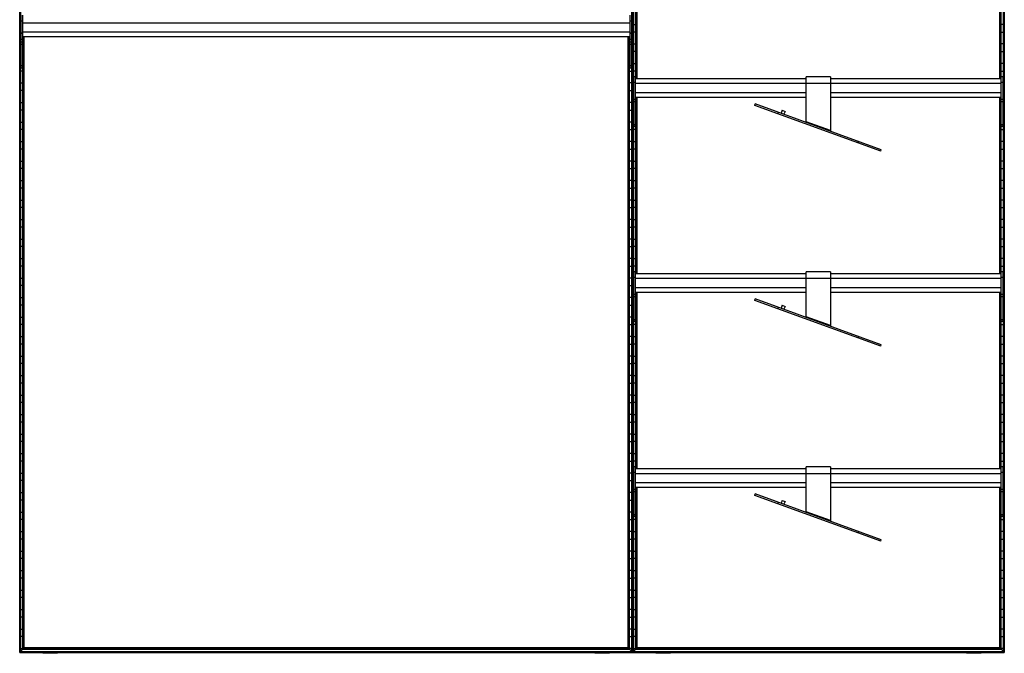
# Model space of a CAD drawing. Header units: millimetres. Extents: x -503 to 1113, y -1202 to 1202.
# Tile 1 of 2: x -503 to 1113, y -1202 to -162. Entities that reach past the tile are written whole.
import ezdxf

# ---------------------------------------------------------------- set-up
doc = ezdxf.new("R2010")
doc.units = ezdxf.units.MM

msp = doc.modelspace()

# ---------------------------------------------------------------- linework, layer by layer
at = {"color": 7, "linetype": 'Continuous', "lineweight": 25}
for p, q in [((-502.9, -1200), (-502.9, 1200)), ((-502.5, 1199.7), (-502.5, -1199.7)), ((-501.7, -1198.9), (-501.7, 1198.8)), ((-501.4, 1198.5), (-501.4, -1198.5)), ((501.4, -1198.5), (501.4, 1198.5)), ((501.7, 1198.8), (501.7, -1198.9)), ((502.5, -1199.7), (502.5, 1199.7)), ((502.9, -1200), (502.9, 1200)), ((503.2, 1199.7), (503.2, -1199.7)), ((504, -1198.9), (504, 1198.8)), ((504.4, 1198.5), (504.4, -1198.5)), ((1111.1, -1198.5), (1111.1, 1198.5)), ((1111.5, 1198.8), (1111.5, -1198.9)), ((1112.3, -1199.7), (1112.3, 1199.7)), ((1112.6, 1200), (1112.6, -1200)), ((508.1, -258.8), (508.1, 31.2)), ((508.5, 31.2), (508.5, -258.8)), ((509.3, -258.8), (509.3, 31.2)), ((509.6, 31.2), (509.6, -258.8)), ((510.3, -258.8), (510.3, 31.2)), ((1105.2, -258.8), (1105.2, 31.2)), ((1105.9, 31.2), (1105.9, -258.8)), ((1106.2, -258.8), (1106.2, 31.2)), ((1107, 31.2), (1107, -258.8)), ((1107.4, -258.8), (1107.4, 31.2)), ((-501, -154.5), (-501, -241.2)), ((-498, -154.5), (-498, -241.2)), ((498, -154.5), (498, -241.2)), ((501, -154.5), (501, -241.2)), ((-501.4, -169.8), (-501, -169.8)), ((-498, -164.3), (-501, -164.3)), ((-498, -166.9), (498, -166.9)), ((501, -164.3), (498, -164.3)), ((501.4, -169.8), (501, -169.8)), ((504.4, -169.8), (508.1, -169.8)), ((1111.1, -169.8), (1107.4, -169.8)), ((-501, -182.2), (-501.4, -182.2)), ((-498, -184.3), (-501, -184.3)), ((-498, -184.5), (-501, -184.5)), ((-498, -181.9), (498, -181.9)), ((-498, -189.5), (498, -189.5)), ((-497.6, -1194.8), (-497.6, -189.5)), ((-497.3, -189.5), (-497.3, -1194.4)), ((-496.5, -1193.6), (-496.5, -189.5)), ((-496.1, -189.5), (-496.1, -1193.3)), ((-495.4, -1192.5), (-495.4, -189.5)), ((495.4, -1192.5), (495.4, -189.5)), ((496.1, -189.5), (496.1, -1193.3)), ((496.5, -1193.6), (496.5, -189.5)), ((497.3, -189.5), (497.3, -1194.4)), ((497.6, -1194.8), (497.6, -189.5)), ((501, -184.3), (498, -184.3)), ((501, -184.5), (498, -184.5)), ((501, -182.2), (501.4, -182.2)), ((508.1, -182.2), (504.4, -182.2)), ((1107.4, -182.2), (1111.1, -182.2)), ((-501.4, -201.8), (-501, -201.8)), ((-498, -194.5), (-501, -194.5)), ((-498, -198.9), (-501, -198.9)), ((-498, -202.5), (-501, -202.5)), ((-498, -201.8), (-497.6, -201.8)), ((498, -201.8), (497.6, -201.8)), ((501, -194.5), (498, -194.5)), ((501, -198.9), (498, -198.9)), ((501, -202.5), (498, -202.5)), ((501.4, -201.8), (501, -201.8)), ((504.4, -201.8), (508.1, -201.8)), ((1111.1, -201.8), (1107.4, -201.8)), ((-501, -214.2), (-501.4, -214.2)), ((-497.6, -214.2), (-498, -214.2)), ((497.6, -214.2), (498, -214.2)), ((501, -214.2), (501.4, -214.2)), ((508.1, -214.2), (504.4, -214.2)), ((1107.4, -214.2), (1111.1, -214.2)), ((-501.4, -233.8), (-501, -233.8)), ((-498, -237.6), (-501, -237.6)), ((-498, -241.2), (-501, -241.2)), ((-498, -233.8), (-497.6, -233.8)), ((498, -233.8), (497.6, -233.8)), ((501, -237.6), (498, -237.6)), ((501, -241.2), (498, -241.2)), ((501.4, -233.8), (501, -233.8)), ((504.4, -233.8), (508.1, -233.8)), ((1111.1, -233.8), (1107.4, -233.8)), ((-497.6, -246.2), (-501.4, -246.2)), ((497.6, -246.2), (501.4, -246.2)), ((508.1, -246.2), (504.4, -246.2)), ((507.7, -255.8), (504.7, -255.8)), ((504.7, -337.2), (504.7, -255.8)), ((507.7, -337.2), (507.7, -255.8)), ((827.7, -255.7), (787.7, -255.7)), ((787.7, -329.3), (787.7, -255.7)), ((827.7, -255.7), (827.7, -343.9)), ((1107.4, -246.2), (1111.1, -246.2)), ((1110.7, -255.8), (1107.7, -255.8)), ((1107.7, -337.2), (1107.7, -255.8)), ((1110.7, -337.2), (1110.7, -255.8)), ((-501.4, -265.8), (-497.6, -265.8)), ((501.4, -265.8), (497.6, -265.8)), ((504.4, -265.8), (504.7, -265.8)), ((507.7, -264.8), (504.7, -264.8)), ((787.7, -258.8), (507.7, -258.8)), ((507.7, -266.3), (1107.7, -266.3)), ((1107.7, -258.8), (827.7, -258.8)), ((1110.7, -264.8), (1107.7, -264.8)), ((1111.1, -265.8), (1110.7, -265.8)), ((-497.6, -278.2), (-501.4, -278.2)), ((497.6, -278.2), (501.4, -278.2)), ((504.7, -278.2), (504.4, -278.2)), ((507.7, -281.3), (787.7, -281.3)), ((507.7, -288.8), (787.7, -288.8)), ((508.1, -578.8), (508.1, -288.8)), ((508.5, -288.8), (508.5, -578.8)), ((509.3, -578.8), (509.3, -288.8)), ((509.6, -288.8), (509.6, -578.8)), ((510.3, -578.8), (510.3, -288.8)), ((827.7, -281.3), (1107.7, -281.3)), ((827.7, -288.8), (1107.7, -288.8)), ((1105.2, -578.8), (1105.2, -288.8)), ((1105.9, -288.8), (1105.9, -578.8)), ((1106.2, -578.8), (1106.2, -288.8)), ((1107, -288.8), (1107, -578.8)), ((1107.4, -578.8), (1107.4, -288.8)), ((1110.7, -278.2), (1111.1, -278.2)), ((-501.4, -297.8), (-497.6, -297.8)), ((501.4, -297.8), (497.6, -297.8)), ((504.4, -297.8), (504.7, -297.8)), ((507.7, -292.7), (504.7, -292.7)), ((507.7, -296.5), (504.7, -296.5)), ((507.7, -297.8), (508.1, -297.8)), ((703.1, -302.5), (704.1, -299.9)), ((909.8, -377.7), (703.1, -302.5)), ((910.8, -375.2), (704.1, -299.9)), ((1107.7, -297.8), (1107.4, -297.8)), ((1110.7, -292.7), (1107.7, -292.7)), ((1110.7, -296.5), (1107.7, -296.5)), ((1111.1, -297.8), (1110.7, -297.8)), ((-497.6, -310.2), (-501.4, -310.2)), ((497.6, -310.2), (501.4, -310.2)), ((504.7, -310.2), (504.4, -310.2)), ((508.1, -310.2), (507.7, -310.2)), ((741.6, -313.6), (740.7, -316.2)), ((748.1, -310.6), (746.3, -315.3)), ((748.1, -310.6), (752.8, -312.3)), ((752.8, -312.3), (751, -317)), ((1107.4, -310.2), (1107.7, -310.2)), ((1110.7, -310.2), (1111.1, -310.2)), ((-501.4, -329.8), (-497.6, -329.8)), ((501.4, -329.8), (497.6, -329.8)), ((504.4, -329.8), (504.7, -329.8)), ((507.7, -334.3), (504.7, -334.3)), ((507.7, -337.2), (504.7, -337.2)), ((507.7, -329.8), (508.1, -329.8)), ((787.6, -330.3), (787.7, -329.3)), ((827.7, -343.9), (787.7, -329.3)), ((1107.7, -329.8), (1107.4, -329.8)), ((1110.7, -334.3), (1107.7, -334.3)), ((1110.7, -337.2), (1107.7, -337.2)), ((1111.1, -329.8), (1110.7, -329.8)), ((-497.6, -342.2), (-501.4, -342.2)), ((497.6, -342.2), (501.4, -342.2)), ((508.1, -342.2), (504.4, -342.2)), ((1107.4, -342.2), (1111.1, -342.2)), ((-501.4, -361.8), (-497.6, -361.8)), ((501.4, -361.8), (497.6, -361.8)), ((504.4, -361.8), (508.1, -361.8)), ((872.3, -364.1), (873.2, -361.5)), ((1111.1, -361.8), (1107.4, -361.8)), ((-497.6, -374.2), (-501.4, -374.2)), ((497.6, -374.2), (501.4, -374.2)), ((508.1, -374.2), (504.4, -374.2)), ((909.8, -377.7), (910.8, -375.2)), ((1107.4, -374.2), (1111.1, -374.2)), ((-501.4, -393.8), (-497.6, -393.8)), ((501.4, -393.8), (497.6, -393.8)), ((504.4, -393.8), (508.1, -393.8)), ((1111.1, -393.8), (1107.4, -393.8)), ((-497.6, -406.2), (-501.4, -406.2)), ((497.6, -406.2), (501.4, -406.2)), ((508.1, -406.2), (504.4, -406.2)), ((1107.4, -406.2), (1111.1, -406.2)), ((-501.4, -425.8), (-497.6, -425.8)), ((501.4, -425.8), (497.6, -425.8)), ((504.4, -425.8), (508.1, -425.8)), ((1111.1, -425.8), (1107.4, -425.8)), ((-497.6, -438.2), (-501.4, -438.2)), ((497.6, -438.2), (501.4, -438.2)), ((508.1, -438.2), (504.4, -438.2)), ((1107.4, -438.2), (1111.1, -438.2)), ((-501.4, -457.8), (-497.6, -457.8)), ((501.4, -457.8), (497.6, -457.8)), ((504.4, -457.8), (508.1, -457.8)), ((1111.1, -457.8), (1107.4, -457.8)), ((-497.6, -470.2), (-501.4, -470.2)), ((497.6, -470.2), (501.4, -470.2)), ((508.1, -470.2), (504.4, -470.2)), ((1107.4, -470.2), (1111.1, -470.2)), ((-501.4, -489.8), (-497.6, -489.8)), ((501.4, -489.8), (497.6, -489.8)), ((504.4, -489.8), (508.1, -489.8)), ((1111.1, -489.8), (1107.4, -489.8)), ((-497.6, -502.2), (-501.4, -502.2)), ((497.6, -502.2), (501.4, -502.2)), ((508.1, -502.2), (504.4, -502.2)), ((1107.4, -502.2), (1111.1, -502.2)), ((-501.4, -521.8), (-497.6, -521.8)), ((501.4, -521.8), (497.6, -521.8)), ((504.4, -521.8), (508.1, -521.8)), ((1111.1, -521.8), (1107.4, -521.8)), ((-497.6, -534.2), (-501.4, -534.2)), ((497.6, -534.2), (501.4, -534.2)), ((508.1, -534.2), (504.4, -534.2)), ((1107.4, -534.2), (1111.1, -534.2)), ((-501.4, -553.8), (-497.6, -553.8)), ((501.4, -553.8), (497.6, -553.8)), ((504.4, -553.8), (508.1, -553.8)), ((1111.1, -553.8), (1107.4, -553.8)), ((-497.6, -566.2), (-501.4, -566.2)), ((497.6, -566.2), (501.4, -566.2)), ((508.1, -566.2), (504.4, -566.2)), ((504.7, -657.2), (504.7, -575.8)), ((507.7, -575.8), (504.7, -575.8)), ((507.7, -657.2), (507.7, -575.8)), ((787.7, -578.8), (507.7, -578.8)), ((827.7, -575.7), (787.7, -575.7)), ((787.7, -649.3), (787.7, -575.7)), ((827.7, -575.7), (827.7, -663.9)), ((1107.7, -578.8), (827.7, -578.8)), ((1107.4, -566.2), (1111.1, -566.2)), ((1107.7, -657.2), (1107.7, -575.8)), ((1110.7, -575.8), (1107.7, -575.8)), ((1110.7, -657.2), (1110.7, -575.8)), ((-501.4, -585.8), (-497.6, -585.8)), ((501.4, -585.8), (497.6, -585.8)), ((504.4, -585.8), (504.7, -585.8)), ((507.7, -584.8), (504.7, -584.8)), ((507.7, -586.3), (1107.7, -586.3)), ((1110.7, -584.8), (1107.7, -584.8)), ((1111.1, -585.8), (1110.7, -585.8)), ((-497.6, -598.2), (-501.4, -598.2)), ((497.6, -598.2), (501.4, -598.2)), ((504.7, -598.2), (504.4, -598.2)), ((507.7, -612.7), (504.7, -612.7)), ((507.7, -601.3), (787.7, -601.3)), ((507.7, -608.8), (787.7, -608.8)), ((508.1, -898.8), (508.1, -608.8)), ((508.5, -608.8), (508.5, -898.8)), ((509.3, -898.8), (509.3, -608.8)), ((509.6, -608.8), (509.6, -898.8)), ((510.3, -898.8), (510.3, -608.8)), ((827.7, -601.3), (1107.7, -601.3)), ((827.7, -608.8), (1107.7, -608.8)), ((1105.2, -898.8), (1105.2, -608.8)), ((1105.9, -608.8), (1105.9, -898.8)), ((1106.2, -898.8), (1106.2, -608.8)), ((1107, -608.8), (1107, -898.8)), ((1107.4, -898.8), (1107.4, -608.8)), ((1110.7, -612.7), (1107.7, -612.7)), ((1110.7, -598.2), (1111.1, -598.2)), ((-501.4, -617.8), (-497.6, -617.8)), ((501.4, -617.8), (497.6, -617.8)), ((504.4, -617.8), (504.7, -617.8)), ((507.7, -616.5), (504.7, -616.5)), ((507.7, -617.8), (508.1, -617.8)), ((703.1, -622.5), (704.1, -619.9)), ((909.8, -697.7), (703.1, -622.5)), ((910.8, -695.2), (704.1, -619.9)), ((1107.7, -617.8), (1107.4, -617.8)), ((1110.7, -616.5), (1107.7, -616.5)), ((1111.1, -617.8), (1110.7, -617.8)), ((-497.6, -630.2), (-501.4, -630.2)), ((497.6, -630.2), (501.4, -630.2)), ((504.7, -630.2), (504.4, -630.2)), ((508.1, -630.2), (507.7, -630.2)), ((741.6, -633.6), (740.7, -636.2)), ((748.1, -630.6), (746.3, -635.3)), ((748.1, -630.6), (752.8, -632.3)), ((752.8, -632.3), (751, -637)), ((1107.4, -630.2), (1107.7, -630.2)), ((1110.7, -630.2), (1111.1, -630.2)), ((-501.4, -649.8), (-497.6, -649.8)), ((-497.6, -662.2), (-501.4, -662.2)), ((501.4, -649.8), (497.6, -649.8)), ((497.6, -662.2), (501.4, -662.2)), ((504.4, -649.8), (504.7, -649.8)), ((508.1, -662.2), (504.4, -662.2)), ((507.7, -654.3), (504.7, -654.3)), ((507.7, -657.2), (504.7, -657.2)), ((507.7, -649.8), (508.1, -649.8)), ((787.6, -650.3), (787.7, -649.3)), ((827.7, -663.9), (787.7, -649.3)), ((1107.7, -649.8), (1107.4, -649.8)), ((1107.4, -662.2), (1111.1, -662.2)), ((1110.7, -654.3), (1107.7, -654.3)), ((1110.7, -657.2), (1107.7, -657.2)), ((1111.1, -649.8), (1110.7, -649.8)), ((-501.4, -681.8), (-497.6, -681.8)), ((-497.6, -694.2), (-501.4, -694.2)), ((501.4, -681.8), (497.6, -681.8)), ((497.6, -694.2), (501.4, -694.2)), ((504.4, -681.8), (508.1, -681.8)), ((508.1, -694.2), (504.4, -694.2)), ((872.3, -684.1), (873.2, -681.5)), ((1111.1, -681.8), (1107.4, -681.8)), ((1107.4, -694.2), (1111.1, -694.2)), ((909.8, -697.7), (910.8, -695.2)), ((-501.4, -713.8), (-497.6, -713.8)), ((-497.6, -726.2), (-501.4, -726.2)), ((501.4, -713.8), (497.6, -713.8)), ((497.6, -726.2), (501.4, -726.2)), ((504.4, -713.8), (508.1, -713.8)), ((508.1, -726.2), (504.4, -726.2)), ((1111.1, -713.8), (1107.4, -713.8)), ((1107.4, -726.2), (1111.1, -726.2)), ((-501.4, -745.8), (-497.6, -745.8)), ((-497.6, -758.2), (-501.4, -758.2)), ((501.4, -745.8), (497.6, -745.8)), ((497.6, -758.2), (501.4, -758.2)), ((504.4, -745.8), (508.1, -745.8)), ((508.1, -758.2), (504.4, -758.2)), ((1111.1, -745.8), (1107.4, -745.8)), ((1107.4, -758.2), (1111.1, -758.2)), ((-501.4, -777.8), (-497.6, -777.8)), ((-497.6, -790.2), (-501.4, -790.2)), ((501.4, -777.8), (497.6, -777.8)), ((497.6, -790.2), (501.4, -790.2)), ((504.4, -777.8), (508.1, -777.8)), ((508.1, -790.2), (504.4, -790.2)), ((1111.1, -777.8), (1107.4, -777.8)), ((1107.4, -790.2), (1111.1, -790.2)), ((-501.4, -809.8), (-497.6, -809.8)), ((-497.6, -822.2), (-501.4, -822.2)), ((501.4, -809.8), (497.6, -809.8)), ((497.6, -822.2), (501.4, -822.2)), ((504.4, -809.8), (508.1, -809.8)), ((508.1, -822.2), (504.4, -822.2)), ((1111.1, -809.8), (1107.4, -809.8)), ((1107.4, -822.2), (1111.1, -822.2)), ((-501.4, -841.8), (-497.6, -841.8)), ((-497.6, -854.2), (-501.4, -854.2)), ((501.4, -841.8), (497.6, -841.8)), ((497.6, -854.2), (501.4, -854.2)), ((504.4, -841.8), (508.1, -841.8)), ((508.1, -854.2), (504.4, -854.2)), ((1111.1, -841.8), (1107.4, -841.8)), ((1107.4, -854.2), (1111.1, -854.2)), ((-501.4, -873.8), (-497.6, -873.8)), ((-497.6, -886.2), (-501.4, -886.2)), ((501.4, -873.8), (497.6, -873.8)), ((497.6, -886.2), (501.4, -886.2)), ((504.4, -873.8), (508.1, -873.8)), ((508.1, -886.2), (504.4, -886.2)), ((1111.1, -873.8), (1107.4, -873.8)), ((1107.4, -886.2), (1111.1, -886.2)), ((507.7, -895.8), (504.7, -895.8)), ((504.7, -977.2), (504.7, -895.8)), ((507.7, -977.2), (507.7, -895.8)), ((787.7, -898.8), (507.7, -898.8)), ((827.7, -895.7), (787.7, -895.7)), ((787.7, -969.3), (787.7, -895.7)), ((827.7, -895.7), (827.7, -983.9)), ((1107.7, -898.8), (827.7, -898.8)), ((1107.7, -977.2), (1107.7, -895.8)), ((1110.7, -895.8), (1107.7, -895.8)), ((1110.7, -977.2), (1110.7, -895.8)), ((-501.4, -905.8), (-497.6, -905.8)), ((-497.6, -918.2), (-501.4, -918.2)), ((501.4, -905.8), (497.6, -905.8)), ((497.6, -918.2), (501.4, -918.2)), ((504.4, -905.8), (504.7, -905.8)), ((504.7, -918.2), (504.4, -918.2)), ((507.7, -904.8), (504.7, -904.8)), ((507.7, -906.3), (1107.7, -906.3)), ((1110.7, -904.8), (1107.7, -904.8)), ((1111.1, -905.8), (1110.7, -905.8)), ((1110.7, -918.2), (1111.1, -918.2)), ((507.7, -932.7), (504.7, -932.7)), ((507.7, -936.5), (504.7, -936.5)), ((507.7, -921.3), (787.7, -921.3)), ((507.7, -928.8), (787.7, -928.8)), ((508.1, -1194.8), (508.1, -928.8)), ((508.5, -928.8), (508.5, -1194.4)), ((509.3, -1193.6), (509.3, -928.8)), ((509.6, -928.8), (509.6, -1193.3)), ((510.3, -1192.5), (510.3, -928.8)), ((827.7, -921.3), (1107.7, -921.3)), ((827.7, -928.8), (1107.7, -928.8)), ((1105.2, -1192.5), (1105.2, -928.8)), ((1105.9, -928.8), (1105.9, -1193.3)), ((1106.2, -1193.6), (1106.2, -928.8)), ((1107, -928.8), (1107, -1194.4)), ((1107.4, -1194.8), (1107.4, -928.8)), ((1110.7, -932.7), (1107.7, -932.7)), ((1110.7, -936.5), (1107.7, -936.5)), ((-501.4, -937.8), (-497.6, -937.8)), ((-497.6, -950.2), (-501.4, -950.2)), ((501.4, -937.8), (497.6, -937.8)), ((497.6, -950.2), (501.4, -950.2)), ((504.4, -937.8), (504.7, -937.8)), ((504.7, -950.2), (504.4, -950.2)), ((507.7, -937.8), (508.1, -937.8)), ((508.1, -950.2), (507.7, -950.2)), ((703.1, -942.5), (704.1, -939.9)), ((909.8, -1017.7), (703.1, -942.5)), ((910.8, -1015.2), (704.1, -939.9)), ((748.1, -950.6), (746.3, -955.3)), ((748.1, -950.6), (752.8, -952.3)), ((752.8, -952.3), (751, -957)), ((1107.7, -937.8), (1107.4, -937.8)), ((1107.4, -950.2), (1107.7, -950.2)), ((1111.1, -937.8), (1110.7, -937.8)), ((1110.7, -950.2), (1111.1, -950.2)), ((741.6, -953.6), (740.7, -956.2)), ((-501.4, -969.8), (-497.6, -969.8)), ((-497.6, -982.2), (-501.4, -982.2)), ((501.4, -969.8), (497.6, -969.8)), ((497.6, -982.2), (501.4, -982.2)), ((504.4, -969.8), (504.7, -969.8)), ((508.1, -982.2), (504.4, -982.2)), ((507.7, -974.3), (504.7, -974.3)), ((507.7, -977.2), (504.7, -977.2)), ((507.7, -969.8), (508.1, -969.8)), ((787.6, -970.3), (787.7, -969.3)), ((827.7, -983.9), (787.7, -969.3)), ((1107.7, -969.8), (1107.4, -969.8)), ((1107.4, -982.2), (1111.1, -982.2)), ((1110.7, -974.3), (1107.7, -974.3)), ((1110.7, -977.2), (1107.7, -977.2)), ((1111.1, -969.8), (1110.7, -969.8)), ((872.3, -1004.1), (873.2, -1001.5)), ((-501.4, -1001.8), (-497.6, -1001.8)), ((-497.6, -1014.2), (-501.4, -1014.2)), ((501.4, -1001.8), (497.6, -1001.8)), ((497.6, -1014.2), (501.4, -1014.2)), ((504.4, -1001.8), (508.1, -1001.8)), ((508.1, -1014.2), (504.4, -1014.2)), ((909.8, -1017.7), (910.8, -1015.2)), ((1111.1, -1001.8), (1107.4, -1001.8)), ((1107.4, -1014.2), (1111.1, -1014.2)), ((-501.4, -1033.8), (-497.6, -1033.8)), ((501.4, -1033.8), (497.6, -1033.8)), ((504.4, -1033.8), (508.1, -1033.8)), ((1111.1, -1033.8), (1107.4, -1033.8)), ((-497.6, -1046.2), (-501.4, -1046.2)), ((497.6, -1046.2), (501.4, -1046.2)), ((508.1, -1046.2), (504.4, -1046.2)), ((1107.4, -1046.2), (1111.1, -1046.2)), ((-501.4, -1065.8), (-497.6, -1065.8)), ((501.4, -1065.8), (497.6, -1065.8)), ((504.4, -1065.8), (508.1, -1065.8)), ((1111.1, -1065.8), (1107.4, -1065.8)), ((-497.6, -1078.2), (-501.4, -1078.2)), ((497.6, -1078.2), (501.4, -1078.2)), ((508.1, -1078.2), (504.4, -1078.2)), ((1107.4, -1078.2), (1111.1, -1078.2)), ((-501.4, -1097.8), (-497.6, -1097.8)), ((501.4, -1097.8), (497.6, -1097.8)), ((504.4, -1097.8), (508.1, -1097.8)), ((1111.1, -1097.8), (1107.4, -1097.8)), ((-497.6, -1110.2), (-501.4, -1110.2)), ((497.6, -1110.2), (501.4, -1110.2)), ((508.1, -1110.2), (504.4, -1110.2)), ((1107.4, -1110.2), (1111.1, -1110.2)), ((-501.4, -1129.8), (-497.6, -1129.8)), ((501.4, -1129.8), (497.6, -1129.8)), ((504.4, -1129.8), (508.1, -1129.8)), ((1111.1, -1129.8), (1107.4, -1129.8)), ((-497.6, -1142.2), (-501.4, -1142.2)), ((497.6, -1142.2), (501.4, -1142.2)), ((508.1, -1142.2), (504.4, -1142.2)), ((1107.4, -1142.2), (1111.1, -1142.2)), ((-501.4, -1161.8), (-497.6, -1161.8)), ((501.4, -1161.8), (497.6, -1161.8)), ((504.4, -1161.8), (508.1, -1161.8)), ((1111.1, -1161.8), (1107.4, -1161.8)), ((-497.6, -1174.2), (-501.4, -1174.2)), ((497.6, -1174.2), (501.4, -1174.2)), ((508.1, -1174.2), (504.4, -1174.2)), ((1107.4, -1174.2), (1111.1, -1174.2)), ((-501.4, -1193.8), (-497.6, -1193.8)), ((-497.6, -1194.8), (-501.4, -1198.5)), ((-497.6, -1194.8), (497.6, -1194.8)), ((-496.5, -1193.6), (-497.3, -1194.4)), ((-497.3, -1194.4), (497.3, -1194.4)), ((-496.5, -1193.6), (496.5, -1193.6)), ((-495.4, -1192.5), (-496.1, -1193.3)), ((-496.1, -1193.3), (496.1, -1193.3)), ((495.4, -1192.5), (-495.4, -1192.5)), ((495.4, -1192.5), (496.1, -1193.3)), ((496.5, -1193.6), (497.3, -1194.4)), ((501.4, -1193.8), (497.6, -1193.8)), ((497.6, -1194.8), (501.4, -1198.5)), ((504.4, -1193.8), (508.1, -1193.8)), ((508.1, -1194.8), (504.4, -1198.5)), ((508.1, -1194.8), (1107.4, -1194.8)), ((508.5, -1194.4), (509.3, -1193.6)), ((508.5, -1194.4), (1107, -1194.4)), ((509.3, -1193.6), (1106.2, -1193.6)), ((510.3, -1192.5), (509.6, -1193.3)), ((509.6, -1193.3), (1105.9, -1193.3)), ((1105.2, -1192.5), (510.3, -1192.5)), ((1105.2, -1192.5), (1105.9, -1193.3)), ((1107, -1194.4), (1106.2, -1193.6)), ((1111.1, -1193.8), (1107.4, -1193.8)), ((1107.4, -1194.8), (1111.1, -1198.5)), ((-502.9, -1200), (1112.6, -1200)), ((-501.7, -1198.9), (-502.5, -1199.7)), ((-502.5, -1199.7), (502.5, -1199.7)), ((-501.7, -1198.9), (501.7, -1198.9)), ((-501.4, -1198.5), (501.4, -1198.5)), ((-465, -1200), (-465, -1201.6)), ((-440.8, -1201.6), (-465, -1201.6)), ((-459.5, -1200), (-459.5, -1201.6)), ((-440.8, -1201.6), (-440.8, -1200)), ((440.8, -1200), (440.8, -1201.6)), ((465, -1201.6), (440.8, -1201.6)), ((446.3, -1200), (446.3, -1201.6)), ((465, -1201.6), (465, -1200)), ((502.5, -1199.7), (501.7, -1198.9)), ((503.2, -1199.7), (504, -1198.9)), ((503.2, -1199.7), (1112.3, -1199.7)), ((504, -1198.9), (1111.5, -1198.9)), ((504.4, -1198.5), (1111.1, -1198.5)), ((540.8, -1200), (540.8, -1201.6)), ((565, -1201.6), (540.8, -1201.6)), ((546.3, -1200), (546.3, -1201.6)), ((565, -1201.6), (565, -1200)), ((1050.5, -1200), (1050.5, -1201.6)), ((1074.7, -1201.6), (1050.5, -1201.6)), ((1057.1, -1200), (1057.1, -1201.6)), ((1074.7, -1201.6), (1074.7, -1200)), ((1112.3, -1199.7), (1111.5, -1198.9))]:
    msp.add_line(p, q, dxfattribs=at)
for points in [[(788.7, -330.7), (788.6, -330.7), (788.4, -330.6), (788.1, -330.2), (787.9, -329.8), (787.8, -329.5), (787.7, -329.3)], [(827.7, -343.9), (827.7, -344), (827.6, -344.2), (827.5, -344.6), (827.5, -344.8), (827.5, -344.8), (827.5, -344.8)], [(788.7, -650.7), (788.6, -650.7), (788.4, -650.6), (788.1, -650.2), (787.9, -649.8), (787.8, -649.5), (787.7, -649.3)], [(827.7, -663.9), (827.7, -664), (827.6, -664.2), (827.5, -664.6), (827.5, -664.8), (827.5, -664.8), (827.5, -664.8)], [(788.7, -970.7), (788.6, -970.7), (788.4, -970.6), (788.1, -970.2), (787.9, -969.8), (787.8, -969.5), (787.7, -969.3)], [(827.7, -983.9), (827.7, -984), (827.6, -984.2), (827.5, -984.6), (827.5, -984.8), (827.5, -984.8), (827.5, -984.8)]]:
    msp.add_open_spline(points, degree=3, dxfattribs=at)
for points, knots in [([(-497.3, -1194.4), (-497.3, -1194.4), (-497.4, -1194.5), (-497.5, -1194.7), (-497.6, -1194.7), (-497.6, -1194.7), (-497.6, -1194.7), (-497.6, -1194.8)], [0, 0, 0, 0, 0.31012, 0.616121, 0.758896, 0.886022, 1, 1, 1, 1]), ([(-497.3, -1194.4), (-497.3, -1194.4), (-497.4, -1194.5), (-497.5, -1194.7), (-497.6, -1194.7), (-497.6, -1194.7), (-497.6, -1194.7), (-497.6, -1194.8)], [0, 0, 0, 0, 0.31012, 0.616121, 0.758896, 0.886022, 1, 1, 1, 1]), ([(-496.1, -1193.3), (-496.1, -1193.3), (-496.1, -1193.3), (-496.2, -1193.3), (-496.3, -1193.4), (-496.4, -1193.5), (-496.4, -1193.6), (-496.5, -1193.6)], [0, 0, 0, 0, 0.146754, 0.316126, 0.510248, 0.757793, 1, 1, 1, 1]), ([(-496.1, -1193.3), (-496.1, -1193.3), (-496.1, -1193.3), (-496.2, -1193.3), (-496.3, -1193.4), (-496.4, -1193.5), (-496.4, -1193.6), (-496.5, -1193.6)], [0, 0, 0, 0, 0.146754, 0.316126, 0.510248, 0.757793, 1, 1, 1, 1]), ([(496.1, -1193.3), (496.1, -1193.3), (496.1, -1193.3), (496.2, -1193.3), (496.3, -1193.4), (496.4, -1193.5), (496.4, -1193.6), (496.5, -1193.6)], [0, 0, 0, 0, 0.146754, 0.316126, 0.510248, 0.757793, 1, 1, 1, 1]), ([(496.1, -1193.3), (496.1, -1193.3), (496.1, -1193.3), (496.2, -1193.3), (496.3, -1193.4), (496.4, -1193.5), (496.4, -1193.6), (496.5, -1193.6)], [0, 0, 0, 0, 0.146754, 0.316126, 0.510248, 0.757793, 1, 1, 1, 1]), ([(497.3, -1194.4), (497.3, -1194.4), (497.4, -1194.5), (497.5, -1194.7), (497.6, -1194.7), (497.6, -1194.7), (497.6, -1194.7), (497.6, -1194.8)], [0, 0, 0, 0, 0.31012, 0.616121, 0.758896, 0.886022, 1, 1, 1, 1]), ([(497.3, -1194.4), (497.3, -1194.4), (497.4, -1194.5), (497.5, -1194.7), (497.6, -1194.7), (497.6, -1194.7), (497.6, -1194.7), (497.6, -1194.8)], [0, 0, 0, 0, 0.31012, 0.616121, 0.758896, 0.886022, 1, 1, 1, 1]), ([(508.5, -1194.4), (508.4, -1194.4), (508.3, -1194.5), (508.2, -1194.7), (508.2, -1194.7), (508.1, -1194.7), (508.1, -1194.7), (508.1, -1194.8)], [0, 0, 0, 0, 0.31012, 0.616121, 0.758896, 0.886022, 1, 1, 1, 1]), ([(508.5, -1194.4), (508.4, -1194.4), (508.3, -1194.5), (508.2, -1194.7), (508.2, -1194.7), (508.1, -1194.7), (508.1, -1194.7), (508.1, -1194.8)], [0, 0, 0, 0, 0.31012, 0.616121, 0.758896, 0.886022, 1, 1, 1, 1]), ([(509.6, -1193.3), (509.6, -1193.3), (509.6, -1193.3), (509.6, -1193.3), (509.5, -1193.4), (509.4, -1193.5), (509.3, -1193.6), (509.3, -1193.6)], [0, 0, 0, 0, 0.146754, 0.316126, 0.510248, 0.757793, 1, 1, 1, 1]), ([(509.6, -1193.3), (509.6, -1193.3), (509.6, -1193.3), (509.6, -1193.3), (509.5, -1193.4), (509.4, -1193.5), (509.3, -1193.6), (509.3, -1193.6)], [0, 0, 0, 0, 0.146754, 0.316126, 0.510248, 0.757793, 1, 1, 1, 1]), ([(1105.9, -1193.3), (1105.9, -1193.3), (1105.9, -1193.3), (1105.9, -1193.3), (1106, -1193.4), (1106.1, -1193.5), (1106.2, -1193.6), (1106.2, -1193.6)], [0, 0, 0, 0, 0.146754, 0.316126, 0.510248, 0.757793, 1, 1, 1, 1]), ([(1105.9, -1193.3), (1105.9, -1193.3), (1105.9, -1193.3), (1105.9, -1193.3), (1106, -1193.4), (1106.1, -1193.5), (1106.2, -1193.6), (1106.2, -1193.6)], [0, 0, 0, 0, 0.146754, 0.316126, 0.510248, 0.757793, 1, 1, 1, 1]), ([(1107, -1194.4), (1107.1, -1194.4), (1107.2, -1194.5), (1107.3, -1194.7), (1107.3, -1194.7), (1107.4, -1194.7), (1107.4, -1194.7), (1107.4, -1194.8)], [0, 0, 0, 0, 0.31012, 0.616121, 0.758896, 0.886022, 1, 1, 1, 1]), ([(1107, -1194.4), (1107.1, -1194.4), (1107.2, -1194.5), (1107.3, -1194.7), (1107.3, -1194.7), (1107.4, -1194.7), (1107.4, -1194.7), (1107.4, -1194.8)], [0, 0, 0, 0, 0.31012, 0.616121, 0.758896, 0.886022, 1, 1, 1, 1]), ([(-502.5, -1199.7), (-502.6, -1199.7), (-502.7, -1199.8), (-502.8, -1199.9), (-502.8, -1200), (-502.9, -1200), (-502.9, -1200), (-502.9, -1200)], [0, 0, 0, 0, 0.31012, 0.616121, 0.758896, 0.886022, 1, 1, 1, 1]), ([(-502.5, -1199.7), (-502.6, -1199.7), (-502.7, -1199.8), (-502.8, -1199.9), (-502.8, -1200), (-502.9, -1200), (-502.9, -1200), (-502.9, -1200)], [0, 0, 0, 0, 0.31012, 0.616121, 0.758896, 0.886022, 1, 1, 1, 1]), ([(-501.4, -1198.5), (-501.4, -1198.5), (-501.4, -1198.5), (-501.4, -1198.6), (-501.5, -1198.6), (-501.6, -1198.7), (-501.7, -1198.8), (-501.7, -1198.9)], [0, 0, 0, 0, 0.146754, 0.316126, 0.510248, 0.757793, 1, 1, 1, 1]), ([(-501.4, -1198.5), (-501.4, -1198.5), (-501.4, -1198.5), (-501.4, -1198.6), (-501.5, -1198.6), (-501.6, -1198.7), (-501.7, -1198.8), (-501.7, -1198.9)], [0, 0, 0, 0, 0.146754, 0.316126, 0.510248, 0.757793, 1, 1, 1, 1]), ([(501.4, -1198.5), (501.4, -1198.5), (501.4, -1198.5), (501.4, -1198.6), (501.5, -1198.6), (501.6, -1198.7), (501.7, -1198.8), (501.7, -1198.9)], [0, 0, 0, 0, 0.146754, 0.316126, 0.510248, 0.757793, 1, 1, 1, 1]), ([(501.4, -1198.5), (501.4, -1198.5), (501.4, -1198.5), (501.4, -1198.6), (501.5, -1198.6), (501.6, -1198.7), (501.7, -1198.8), (501.7, -1198.9)], [0, 0, 0, 0, 0.146754, 0.316126, 0.510248, 0.757793, 1, 1, 1, 1]), ([(502.5, -1199.7), (502.6, -1199.7), (502.7, -1199.8), (502.8, -1199.9), (502.8, -1200), (502.9, -1200), (502.9, -1200), (502.9, -1200)], [0, 0, 0, 0, 0.31012, 0.616121, 0.758896, 0.886022, 1, 1, 1, 1]), ([(502.5, -1199.7), (502.6, -1199.7), (502.7, -1199.8), (502.8, -1199.9), (502.8, -1200), (502.9, -1200), (502.9, -1200), (502.9, -1200)], [0, 0, 0, 0, 0.31012, 0.616121, 0.758896, 0.886022, 1, 1, 1, 1]), ([(503.2, -1199.7), (503.2, -1199.7), (503.1, -1199.8), (503, -1199.9), (502.9, -1200), (502.9, -1200), (502.9, -1200), (502.9, -1200)], [0, 0, 0, 0, 0.31012, 0.616121, 0.758896, 0.886022, 1, 1, 1, 1]), ([(503.2, -1199.7), (503.2, -1199.7), (503.1, -1199.8), (503, -1199.9), (502.9, -1200), (502.9, -1200), (502.9, -1200), (502.9, -1200)], [0, 0, 0, 0, 0.31012, 0.616121, 0.758896, 0.886022, 1, 1, 1, 1]), ([(504.4, -1198.5), (504.4, -1198.5), (504.4, -1198.5), (504.3, -1198.6), (504.2, -1198.6), (504.1, -1198.7), (504.1, -1198.8), (504, -1198.9)], [0, 0, 0, 0, 0.146754, 0.316126, 0.510248, 0.757793, 1, 1, 1, 1]), ([(504.4, -1198.5), (504.4, -1198.5), (504.4, -1198.5), (504.3, -1198.6), (504.2, -1198.6), (504.1, -1198.7), (504.1, -1198.8), (504, -1198.9)], [0, 0, 0, 0, 0.146754, 0.316126, 0.510248, 0.757793, 1, 1, 1, 1]), ([(1111.1, -1198.5), (1111.1, -1198.5), (1111.1, -1198.5), (1111.2, -1198.6), (1111.3, -1198.6), (1111.4, -1198.7), (1111.4, -1198.8), (1111.5, -1198.9)], [0, 0, 0, 0, 0.1467542, 0.3161257, 0.5102478, 0.7577933, 1, 1, 1, 1]), ([(1111.1, -1198.5), (1111.1, -1198.5), (1111.1, -1198.5), (1111.2, -1198.6), (1111.3, -1198.6), (1111.4, -1198.7), (1111.4, -1198.8), (1111.5, -1198.9)], [0, 0, 0, 0, 0.146754, 0.316126, 0.510248, 0.757793, 1, 1, 1, 1]), ([(1112.3, -1199.7), (1112.3, -1199.7), (1112.4, -1199.8), (1112.5, -1199.9), (1112.6, -1200), (1112.6, -1200), (1112.6, -1200), (1112.6, -1200)], [0, 0, 0, 0, 0.31012, 0.616121, 0.758896, 0.886022, 1, 1, 1, 1]), ([(1112.3, -1199.7), (1112.3, -1199.7), (1112.4, -1199.8), (1112.5, -1199.9), (1112.6, -1200), (1112.6, -1200), (1112.6, -1200), (1112.6, -1200)], [0, 0, 0, 0, 0.31012, 0.616121, 0.758896, 0.886022, 1, 1, 1, 1])]:
    msp.add_open_spline(points, degree=3, knots=knots, dxfattribs=at)

doc.saveas('drawing.dxf')
